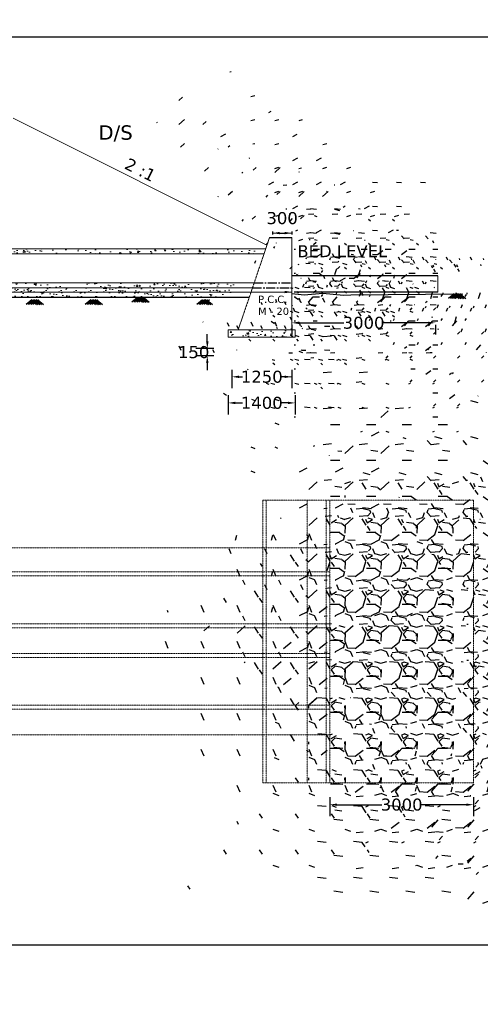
# Model space of a CAD drawing. Header units: millimetres. Extents: x -3873353856 to -3872510052, y -6657658700 to -6657311733.
# Tile 6 of 7: x -3872576552 to -3872566936, y -6657384183 to -6657363648. Entities that reach past the tile are written whole.
import ezdxf

# ---------------------------------------------------------------- set-up
doc = ezdxf.new("R2010")
doc.units = ezdxf.units.MM
doc.header["$MEASUREMENT"] = 0
doc.header["$PDMODE"] = 2
doc.linetypes.add('CENTER2', pattern=[28.575000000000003, 19.05, -3.175, 3.175, -3.175])
doc.linetypes.add('DASHED2', pattern=[0.375, 0.25, -0.125])
doc.layers.add('DIMENISION', color=4, linetype='Continuous', lineweight=13)
doc.layers.add('TEX', color=6, linetype='Continuous')
doc.styles.get("Standard").update_dxf_attribs({"font": 'verdana.ttf', "height": 250})
doc.dimstyles.new('ISO-25', dxfattribs={"dimtxt": 200, "dimasz": 150, "dimexe": 240, "dimexo": 300, "dimgap": 0.02, "dimtad": 0, "dimtih": 1, "dimtoh": 1, "dimdec": 0, "dimdsep": 46, "dimtxsty": 'Standard', "dimcen": 150, "dimclrd": 1, "dimclre": 1, "dimclrt": 1, "dimadec": 0, "dimazin": 0, "dimtfac": 1, "dimtdec": 0, "dimtmove": 2, "dimatfit": 3, "dimfxl": 240, "dimarcsym": 0})

# ---------------------------------------------------------------- blocks, each defined once
blk = doc.blocks.new('*D53')
at = {"layer": 'Defpoints', "color": 0, "transparency": 16777216}
for p in [(-3872572198.531761, -6657371181.360261), (-3872570798.531761, -6657371181.360261), (-3872570798.531761, -6657371640.29427)]:
    blk.add_point(p, dxfattribs=at)
at = {"layer": 'DIMENISION', "color": 1, "lineweight": -2, "transparency": 16777216}
for p, q in [((-3872572198.531761, -6657371481.360261), (-3872572198.531761, -6657371880.29427)), ((-3872572048.531761, -6657371640.29427), (-3872571901.087019, -6657371640.29427)), ((-3872570948.531761, -6657371640.29427), (-3872571095.976502, -6657371640.29427)), ((-3872570798.531761, -6657371481.360261), (-3872570798.531761, -6657371880.29427))]:
    blk.add_line(p, q, dxfattribs=at)
at = {"layer": 'DIMENISION', "color": 1, "transparency": 16777216}
for points in [[(-3872572048.531761, -6657371615.29427), (-3872572048.531761, -6657371665.29427), (-3872572198.531761, -6657371640.29427)], [(-3872570948.531761, -6657371615.29427), (-3872570948.531761, -6657371665.29427), (-3872570798.531761, -6657371640.29427)]]:
    blk.add_solid(points, dxfattribs=at)
at = {"layer": 'DIMENISION', "color": 1, "transparency": 16777216, "insert": (-3872571498.531761, -6657371640.29427), "char_height": 250, "attachment_point": 5}
blk.add_mtext('1400', dxfattribs=at)
blk = doc.blocks.new('*D54')
at = {"layer": 'Defpoints', "color": 0, "transparency": 16777216}
for p in [(-3872572198.531763, -6657370508.372864), (-3872572635.32619, -6657370658.372864), (-3872572198.531763, -6657370658.372864)]:
    blk.add_point(p, dxfattribs=at)
at = {"layer": 'DIMENISION', "color": 1, "lineweight": -2, "transparency": 16777216}
for p, q in [((-3872572635.32619, -6657370358.372864), (-3872572635.32619, -6657370208.372864)), ((-3872572498.531763, -6657370508.372864), (-3872572875.32619, -6657370508.372864)), ((-3872572635.32619, -6657370508.372864), (-3872572635.32619, -6657370658.372864)), ((-3872572498.531763, -6657370658.372864), (-3872572875.32619, -6657370658.372864)), ((-3872572635.32619, -6657370808.372864), (-3872572635.32619, -6657370958.372864))]:
    blk.add_line(p, q, dxfattribs=at)
at = {"layer": 'DIMENISION', "color": 1, "transparency": 16777216}
for points in [[(-3872572660.32619, -6657370358.372864), (-3872572610.32619, -6657370358.372864), (-3872572635.32619, -6657370508.372864)], [(-3872572660.32619, -6657370808.372864), (-3872572610.32619, -6657370808.372864), (-3872572635.32619, -6657370658.372864)]]:
    blk.add_solid(points, dxfattribs=at)
at = {"layer": 'DIMENISION', "color": 1, "transparency": 16777216, "insert": (-3872572920.218571, -6657370583.37286), "char_height": 250, "attachment_point": 5}
blk.add_mtext('150', dxfattribs=at)
blk = doc.blocks.new('*D55')
at = {"layer": 'Defpoints', "color": 0, "transparency": 16777216}
for p in [(-3872572123.531761, -6657370649.177767), (-3872570873.531761, -6657370649.177767), (-3872572123.531761, -6657371095.672133)]:
    blk.add_point(p, dxfattribs=at)
at = {"layer": 'DIMENISION', "color": 1, "lineweight": -2, "transparency": 16777216}
for p, q in [((-3872572123.531761, -6657370949.177767), (-3872572123.531761, -6657371335.672133)), ((-3872570873.531761, -6657370949.177767), (-3872570873.531761, -6657371335.672133)), ((-3872571973.531761, -6657371095.672133), (-3872571901.087019, -6657371095.672133)), ((-3872571023.531761, -6657371095.672133), (-3872571095.976502, -6657371095.672133))]:
    blk.add_line(p, q, dxfattribs=at)
at = {"layer": 'DIMENISION', "color": 1, "transparency": 16777216}
for points in [[(-3872571973.531761, -6657371070.672133), (-3872571973.531761, -6657371120.672133), (-3872572123.531761, -6657371095.672133)], [(-3872571023.531761, -6657371070.672133), (-3872571023.531761, -6657371120.672133), (-3872570873.531761, -6657371095.672133)]]:
    blk.add_solid(points, dxfattribs=at)
at = {"layer": 'DIMENISION', "color": 1, "transparency": 16777216, "insert": (-3872571498.531761, -6657371095.672133), "char_height": 250, "attachment_point": 5}
blk.add_mtext('1250', dxfattribs=at)
blk = doc.blocks.new('*D90')
at = {"layer": 'Defpoints', "color": 0, "ltscale": 20, "transparency": 16777216}
for p in [(-3872570078.53176, -6657379565.893082), (-3872567078.53176, -6657379565.893079), (-3872570078.53176, -6657380020)]:
    blk.add_point(p, dxfattribs=at)
at = {"layer": 'TEX', "color": 1, "lineweight": -2, "ltscale": 20, "transparency": 16777216}
for p, q in [((-3872570078.53176, -6657379865.893082), (-3872570078.53176, -6657380260)), ((-3872567078.53176, -6657379865.893079), (-3872567078.53176, -6657380260)), ((-3872569928.53176, -6657380020), (-3872568990.405353, -6657380020)), ((-3872567228.53176, -6657380020), (-3872568166.658167, -6657380020))]:
    blk.add_line(p, q, dxfattribs=at)
at = {"layer": 'TEX', "color": 1, "ltscale": 20, "transparency": 16777216}
for points in [[(-3872569928.53176, -6657379995), (-3872569928.53176, -6657380045), (-3872570078.53176, -6657380020)], [(-3872567228.53176, -6657379995), (-3872567228.53176, -6657380045), (-3872567078.53176, -6657380020)]]:
    blk.add_solid(points, dxfattribs=at)
at = {"layer": 'TEX', "color": 1, "ltscale": 20, "transparency": 16777216, "insert": (-3872568578.53176, -6657380020), "char_height": 250, "attachment_point": 5}
blk.add_mtext('3000', dxfattribs=at)
blk = doc.blocks.new('*D92')
at = {"layer": 'Defpoints', "color": 0, "ltscale": 20, "transparency": 16777216}
for p in [(-3872570873.531761, -6657369708.37286), (-3872567873.531761, -6657369708.37286), (-3872570873.531761, -6657369970)]:
    blk.add_point(p, dxfattribs=at)
at = {"layer": 'TEX', "color": 1, "lineweight": -2, "ltscale": 20, "transparency": 16777216}
for p, q in [((-3872570873.531761, -6657370008.37286), (-3872570873.531761, -6657370210)), ((-3872570723.531761, -6657369970), (-3872569785.405354, -6657369970)), ((-3872568023.531761, -6657369970), (-3872568961.658168, -6657369970)), ((-3872567873.531761, -6657370008.37286), (-3872567873.531761, -6657370210))]:
    blk.add_line(p, q, dxfattribs=at)
at = {"layer": 'TEX', "color": 1, "ltscale": 20, "transparency": 16777216}
for points in [[(-3872570723.531761, -6657369945), (-3872570723.531761, -6657369995), (-3872570873.531761, -6657369970)], [(-3872568023.531761, -6657369945), (-3872568023.531761, -6657369995), (-3872567873.531761, -6657369970)]]:
    blk.add_solid(points, dxfattribs=at)
at = {"layer": 'TEX', "color": 1, "ltscale": 20, "transparency": 16777216, "insert": (-3872569373.531761, -6657369970), "char_height": 250, "attachment_point": 5}
blk.add_mtext('3000', dxfattribs=at)

msp = doc.modelspace()

# ---------------------------------------------------------------- hatches: boundary and pattern name
at = {"layer": 'DIMENISION'}
h = msp.add_hatch(dxfattribs=at)
h.set_pattern_fill('AR-CONC', color=0, scale=50, style=0)
h.set_pattern_definition([(130, (-3873003522.036598, -6657355379.906054), (-358.6300913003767, -31.37606749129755), [37.5, -412.5]), (185, (-3873003522.036598, -6657355379.906054), (69.3756668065, 376.0960668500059), [30, -330]), (79.54860000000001, (-3873003551.922438, -6657355382.520724), (-289.2546908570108, 344.7197710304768), [31.870095, -350.571056]), (133.8157999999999, (-3873003522.036598, -6657355279.906054), (-533.6205243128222, -82.75950716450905), [56.25, -618.75]), (83.3644, (-3873003566.50497, -6657355286.802708), (-467.3313527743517, 487.0589354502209), [47.80514399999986, -525.8564999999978]), (188.8158, (-3873003522.036598, -6657355279.906054), (-467.3309725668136, 487.0593004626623), [44.99999999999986, -494.9999999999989]), (159, (-3873003572.036598, -6657355304.906054), (-298.4535260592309, -201.3094453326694), [37.5, -412.5]), (214, (-3873003572.036598, -6657355304.906054), (-121.6576659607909, 362.5750225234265), [30, -330]), (108.5485999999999, (-3873003596.907714, -6657355321.681857), (-420.111314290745, 161.2652483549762), [31.87009499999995, -350.5710559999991]), (142.5, (-3873003522.036598, -6657355379.906054), (-6.079927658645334, 166.4469269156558), [0, -326, 0, -335, 0, -331.25]), (172.5, (-3873003522.036598, -6657355379.906054), (-131.5347687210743, 197.2058559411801), [0, -191, 0, -318.5, 0, -126.25]), (212.5, (-3873003410.536598, -6657355379.906054), (-266.9112180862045, -11.2774358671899), [0, -124.9999999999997, 0, -389.9999999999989, 0, -517.4999999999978]), (222.5, (-3873003360.536598, -6657355379.906054), (-291.5930846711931, 50.05249116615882), [0, -162.5, 0, -259, 0, -367.5])])
h.paths.add_polyline_path([(-3872579298.611286, -6657368428.37286), (-3872579298.275975, -6657368528.37286), (-3872571551.531761, -6657368528.37286), (-3872571517.531761, -6657368428.37286)])
h = msp.add_hatch(dxfattribs=at)
h.set_pattern_fill('AR-CONC', color=0, scale=50, style=0)
h.set_pattern_definition([(130, (-3873003692.036598, -6657354989.906054), (-358.6300913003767, -31.37606749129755), [37.5, -412.5]), (185, (-3873003692.036598, -6657354989.906054), (69.3756668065, 376.0960668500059), [30, -330]), (79.54860000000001, (-3873003721.922438, -6657354992.520724), (-289.2546908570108, 344.7197710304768), [31.870095, -350.571056]), (133.8157999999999, (-3873003692.036598, -6657354889.906054), (-533.6205243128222, -82.75950716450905), [56.25, -618.75]), (83.3644, (-3873003736.50497, -6657354896.802708), (-467.3313527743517, 487.0589354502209), [47.80514399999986, -525.8564999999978]), (188.8158, (-3873003692.036598, -6657354889.906054), (-467.3309725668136, 487.0593004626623), [44.99999999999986, -494.9999999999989]), (159, (-3873003742.036598, -6657354914.906054), (-298.4535260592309, -201.3094453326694), [37.5, -412.5]), (214, (-3873003742.036598, -6657354914.906054), (-121.6576659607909, 362.5750225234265), [30, -330]), (108.5485999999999, (-3873003766.907714, -6657354931.681857), (-420.111314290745, 161.2652483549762), [31.87009499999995, -350.5710559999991]), (142.5, (-3873003692.036598, -6657354989.906054), (-6.079927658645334, 166.4469269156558), [0, -326, 0, -335, 0, -331.25]), (172.5, (-3873003692.036598, -6657354989.906054), (-131.5347687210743, 197.2058559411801), [0, -191, 0, -318.5, 0, -126.25]), (212.5, (-3873003580.536598, -6657354989.906054), (-266.9112180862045, -11.2774358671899), [0, -124.9999999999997, 0, -389.9999999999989, 0, -517.4999999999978]), (222.5, (-3873003530.536598, -6657354989.906054), (-291.5930846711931, 50.05249116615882), [0, -162.5, 0, -259, 0, -367.5])])
h.paths.add_polyline_path([(-3872579474.128539, -6657369138.37286), (-3872579474.128539, -6657369238.37286), (-3872572095.531761, -6657369238.37286), (-3872572061.531761, -6657369138.37286)])
h = msp.add_hatch(dxfattribs=at)
h.set_pattern_fill('AR-SAND', color=0, scale=100, style=0)
h.set_pattern_definition([(142.5, (-3873003692.036598, -6657354989.906054), (6.299335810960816, 192.6823769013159), [0, -152, 0, -170, 0, -162.5]), (172.5, (-3873003692.036598, -6657354989.906054), (-176.9776705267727, 282.214606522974), [0, -82, 0, -137, 0, -52.5]), (212.5, (-3873003569.036598, -6657354989.906054), (-311.4141861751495, 0.5659053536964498), [0, -49.99999999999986, 0, -179.9999999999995, 0, -234.9999999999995]), (222.5, (-3873003569.036598, -6657354989.906054), (-300.6126604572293, 87.76755649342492), [0, -25, 0, -118, 0, -135])])
h.paths.add_polyline_path([(-3872579474.128539, -6657369284.479846), (-3872579473.983212, -6657369438.37286), (-3872572163.531761, -6657369438.37286), (-3872572095.531761, -6657369238.37286), (-3872579474.128539, -6657369238.37286)])
h = msp.add_hatch(dxfattribs=at)
h.set_pattern_fill('AR-CONC', color=0, scale=50, style=0)
h.set_pattern_definition([(49.99999999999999, (-3872155750.612178, -6657355169.906054), (358.6300913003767, -31.37606749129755), [37.5, -412.5]), (355, (-3872155750.612178, -6657355169.906054), (-69.3756668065, 376.0960668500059), [30, -330]), (100.4514, (-3872155720.726338, -6657355172.520724), (289.2546908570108, 344.7197710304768), [31.87009499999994, -350.571055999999]), (46.18420000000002, (-3872155750.612178, -6657355069.906054), (533.6205243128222, -82.75950716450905), [56.24999999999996, -618.7499999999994]), (96.63559999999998, (-3872155706.143806, -6657355076.802708), (467.3313527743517, 487.0589354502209), [47.80514399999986, -525.8564999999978]), (351.1842, (-3872155750.612178, -6657355069.906054), (467.3309725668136, 487.0593004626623), [45, -495]), (21, (-3872155700.612178, -6657355094.906054), (298.4535260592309, -201.3094453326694), [37.5, -412.5]), (326.0000000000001, (-3872155700.612178, -6657355094.906054), (121.6576659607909, 362.5750225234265), [30, -330]), (71.4514, (-3872155675.741062, -6657355111.681857), (420.111314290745, 161.2652483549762), [31.870095, -350.571056]), (37.50000000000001, (-3872155750.612178, -6657355169.906054), (6.079927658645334, 166.4469269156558), [0, -326, 0, -335, 0, -331.25]), (7.499999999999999, (-3872155750.612178, -6657355169.906054), (131.5347687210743, 197.2058559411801), [0, -191, 0, -318.5, 0, -126.25]), (327.5, (-3872155862.112178, -6657355169.906054), (266.9112180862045, -11.2774358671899), [0, -125, 0, -390, 0, -517.5]), (317.5, (-3872155912.112178, -6657355169.906054), (291.5930846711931, 50.05249116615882), [0, -162.5, 0, -259, 0, -367.5])])
h.paths.add_polyline_path([(-3872572198.531761, -6657370118.37286), (-3872570873.531761, -6657370118.37286), (-3872570798.531761, -6657370118.37286), (-3872570798.531761, -6657370268.37286), (-3872572198.531761, -6657370268.37286)])
at = {"layer": 'TEX', "ltscale": 20}
h = msp.add_hatch(dxfattribs=at)
h.set_pattern_fill('GRAVEL', color=5, scale=500)
h.set_pattern_definition([(228.012787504, (730630.9761490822, 49340.46011161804), (-4000.000000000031, -4500.000000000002), [67.268, -6659.54402353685]), (184.969740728, (730585.9761490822, 49290.46011161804), (5999.999999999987, 500.0000000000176), [115.434, -11427.962380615]), (132.510447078, (730470.9761490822, 49280.46011161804), (5000.000000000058, -5499.999999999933), [81.394, -8058.01629804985]), (267.273689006, (730275.9761490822, 49155.46011161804), (500.0000000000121, 10000.00000000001), [105.1189999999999, -10406.77902081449]), (292.833654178, (730270.9761490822, 49050.46011161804), (-2499.999999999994, 6000.000000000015), [103.0774999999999, -10204.68656404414]), (357.273689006, (730310.9761490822, 48955.46011161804), (-10000.00000000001, 500.0000000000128), [105.1189999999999, -10406.77902081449]), (37.6942404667, (730415.9761490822, 48950.46011161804), (-6499.999999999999, -4999.999999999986), [139.0145, -13762.424274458]), (72.2553283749, (730525.9761490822, 49035.46011161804), (3500.000000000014, 11000), [131.2439999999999, -12993.16074840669]), (121.429565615, (730565.9761490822, 49160.46011161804), (-4000.00000000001, 6499.999999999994), [105.475, -10442.0365548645]), (175.236358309, (730510.9761490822, 49250.46011161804), (5499.999999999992, -500.000000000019), [120.416, -5900.38128939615]), (222.397437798, (730390.9761490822, 49260.46011161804), (-5999.999999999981, -5499.999999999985), [155.724, -15416.68750239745]), (138.814074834, (730770.9761490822, 49150.46011161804), (-3500.000000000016, 3000), [53.15049999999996, -5261.922406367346]), (171.46923439, (730730.9761490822, 49185.46011161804), (6499.999999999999, -999.9999999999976), [101.1185, -10010.7557080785]), (225, (730630.9761490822, 49200.46011161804), (-5.551115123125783e-14, -499.9999999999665), [70.7105, -636.39628118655]), (203.198590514, (730595.9761490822, 49260.46011161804), (2499.999999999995, 999.9999999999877), [38.079, -3769.80755293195]), (291.801409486, (730560.9761490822, 49245.46011161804), (-499.999999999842, 1500.000000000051), [53.85149999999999, -2638.73090356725]), (30.96375653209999, (730580.9761490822, 49195.46011161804), (1500.000000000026, 999.9999999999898), [87.46449999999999, -2828.011447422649]), (161.565051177, (730655.9761490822, 49240.46011161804), (1000.000000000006, -499.9999999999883), [63.24549999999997, -1517.893330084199]), (16.389540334, (730270.9761490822, 49245.46011161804), (4999.999999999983, 1500.000000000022), [88.6, -8771.4225733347]), (70.3461759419, (730355.9761490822, 49270.46011161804), (-2000.00000000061, -5500.000000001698), [74.3305, -7358.7038736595]), (293.198590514, (730655.9761490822, 49340.46011161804), (-999.9999999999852, 2499.999999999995), [76.1575, -3731.72905293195]), (343.610459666, (730685.9761490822, 49270.46011161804), (-4999.999999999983, 1500.000000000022), [88.59999999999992, -8771.42257333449]), (339.44395478, (730270.9761490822, 48935.46011161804), (-2500.000000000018, 1000.000000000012), [85.43999999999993, -4186.561872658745]), (294.775140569, (730350.9761490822, 48905.46011161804), (-2500.000000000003, 5500.000000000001), [71.589, -7087.321531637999]), (66.8014094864, (730660.9761490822, 48840.46011161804), (999.9999999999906, 2499.999999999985), [76.1575, -3731.72905293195]), (17.3540246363, (730690.9761490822, 48910.46011161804), (-6499.999999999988, -1999.999999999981), [83.8155, -8297.71180712]), (69.44395478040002, (730415.9761490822, 48840.46011161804), (-1000.000000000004, -2499.999999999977), [42.71999999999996, -4229.281872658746]), (101.309932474, (730630.9761490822, 48840.46011161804), (-499.9999999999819, 2000.000000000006), [25.495, -2524.0147567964]), (165.963756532, (730625.9761490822, 48865.46011161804), (1499.999999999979, -500.0000000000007), [103.0775, -1958.47531280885]), (186.009005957, (730525.9761490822, 48890.46011161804), (5000.000000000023, 499.9999999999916), [95.525, -9456.9615872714]), (303.690067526, (730580.9761490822, 49150.46011161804), (-499.9999999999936, 999.999999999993), [72.11099999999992, -1730.664637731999]), (353.157226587, (730620.9761490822, 49090.46011161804), (8500.000000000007, -1000.000000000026), [125.897, -12463.78131201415]), (60.9453959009, (730745.9761490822, 49075.46011161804), (-1999.999999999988, -3499.999999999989), [51.47799999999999, -5096.3370704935]), (90, (730770.9761490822, 49120.46011161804), (-499.9999999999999, 500), [30, -470]), (120.256437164, (730515.9761490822, 48905.46011161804), (2000.000000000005, -3500.000000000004), [69.46199999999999, -6876.759994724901]), (48.01278750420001, (730480.9761490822, 48965.46011161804), (4000, 4499.999999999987), [134.536, -6592.276023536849]), (0, (730570.9761490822, 49065.46011161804), (500, 500), [130, -370]), (325.3048464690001, (730700.9761490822, 49065.46011161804), (5000.000000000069, -3499.999999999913), [79.05699999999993, -7826.637150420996]), (254.054604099, (730765.9761490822, 49020.46011161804), (-500.0000000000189, -2000.000000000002), [72.801, -3567.25394464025]), (207.645975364, (730745.9761490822, 48950.46011161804), (-9499.999999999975, -5000.000000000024), [118.5325, -11734.7370911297]), (175.42607874, (730640.9761490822, 48895.46011161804), (-6499.999999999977, 500.0000000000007), [125.3995, -12414.53670398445])])
h.paths.add_polyline_path([(-3872567822.555612, -6657369327.912748), (-3872567822.555612, -6657368987.046829), (-3872569589.806953, -6657369003.428869), (-3872569744.538581, -6657369013.41019), (-3872570171.787642, -6657368970.602388), (-3872570561.338969, -6657369003.654803), (-3872570822.555612, -6657368977.912748), (-3872570822.555612, -6657369327.912748)])
h = msp.add_hatch(dxfattribs=at)
h.set_pattern_fill('GRAVEL', color=5, scale=750)
h.set_pattern_definition([(228.012787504, (757770, 74570), (-6000.000000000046, -6750.000000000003), [100.902, -9989.316035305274]), (184.969740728, (757702.5, 74495), (8999.999999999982, 750.0000000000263), [173.151, -17141.9435709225]), (132.510447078, (757530, 74480), (7500.000000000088, -8249.999999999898), [122.091, -12087.02444707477]), (267.273689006, (757237.5, 74292.5), (750.0000000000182, 15000.00000000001), [157.6784999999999, -15610.16853122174]), (292.833654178, (757230, 74135), (-3749.999999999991, 9000.000000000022), [154.6162499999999, -15307.02984606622]), (357.273689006, (757290, 73992.5), (-15000.00000000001, 750.0000000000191), [157.6784999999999, -15610.16853122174]), (37.6942404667, (757447.5, 73985), (-9749.999999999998, -7499.99999999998), [208.52175, -20643.636411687]), (72.2553283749, (757612.5, 74112.5), (5250.000000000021, 16500), [196.8659999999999, -19489.74112261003]), (121.429565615, (757672.5, 74300), (-6000.000000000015, 9749.99999999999), [158.2125, -15663.05483229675]), (175.236358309, (757590, 74435), (8249.999999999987, -750.0000000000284), [180.624, -8850.571934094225]), (222.397437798, (757410, 74450), (-8999.999999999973, -8249.999999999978), [233.586, -23125.03125359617]), (138.814074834, (757980, 74285), (-5250.000000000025, 4500), [79.72574999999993, -7892.883609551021]), (171.46923439, (757920, 74337.5), (9749.999999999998, -1499.999999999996), [151.67775, -15016.13356211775]), (225, (757770, 74360), (-8.326672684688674e-14, -749.9999999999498), [106.06575, -954.594421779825]), (203.198590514, (757717.5, 74450), (3749.999999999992, 1499.999999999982), [57.1185, -5654.711329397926]), (291.801409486, (757665, 74427.5), (-749.999999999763, 2250.000000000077), [80.77725, -3958.096355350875]), (30.96375653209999, (757695, 74352.5), (2250.00000000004, 1499.999999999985), [131.19675, -4242.017171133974]), (161.565051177, (757807.5, 74420), (1500.000000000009, -749.9999999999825), [94.86824999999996, -2276.839995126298]), (16.389540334, (757230, 74427.5), (7499.999999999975, 2250.000000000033), [132.9, -13157.13386000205]), (70.3461759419, (757357.5, 74465), (-3000.000000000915, -8250.000000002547), [111.49575, -11038.05581048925]), (293.198590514, (757807.5, 74570), (-1499.999999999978, 3749.999999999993), [114.23625, -5597.593579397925]), (343.610459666, (757852.5, 74465), (-7499.999999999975, 2250.000000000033), [132.8999999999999, -13157.13386000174]), (339.44395478, (757230, 73962.5), (-3750.000000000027, 1500.000000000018), [128.1599999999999, -6279.842808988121]), (294.775140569, (757350, 73917.5), (-3750.000000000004, 8250.000000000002), [107.3835, -10630.982297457]), (66.8014094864, (757815, 73820), (1499.999999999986, 3749.999999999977), [114.23625, -5597.593579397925]), (17.3540246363, (757860, 73925), (-9749.999999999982, -2999.999999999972), [125.72325, -12446.56771068]), (69.44395478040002, (757447.5, 73820), (-1500.000000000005, -3749.999999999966), [64.07999999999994, -6343.922808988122]), (101.309932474, (757770, 73820), (-749.9999999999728, 3000.00000000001), [38.2425, -3786.0221351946]), (165.963756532, (757762.5, 73857.5), (2249.999999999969, -750.000000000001), [154.61625, -2937.712969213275]), (186.009005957, (757612.5, 73895), (7500.000000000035, 749.9999999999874), [143.2875, -14185.4423809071]), (303.690067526, (757695, 74285), (-749.9999999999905, 1499.999999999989), [108.1664999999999, -2595.996956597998]), (353.157226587, (757755, 74195), (12750.00000000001, -1500.00000000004), [188.8455, -18695.67196802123]), (60.9453959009, (757942.5, 74172.5), (-2999.999999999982, -5249.999999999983), [77.217, -7644.50560574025]), (90, (757980, 74240), (-749.9999999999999, 750), [45, -705]), (120.256437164, (757597.5, 73917.5), (3000.000000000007, -5250.000000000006), [104.193, -10315.13999208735]), (48.01278750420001, (757545, 74007.5), (6000, 6749.999999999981), [201.804, -9888.414035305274]), (0, (757680, 74157.5), (750, 750), [195, -555]), (325.3048464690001, (757875, 74157.5), (7500.000000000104, -5249.999999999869), [118.5855, -11739.95572563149]), (254.054604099, (757972.5, 74090), (-750.0000000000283, -3000.000000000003), [109.2015, -5350.880916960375]), (207.645975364, (757942.5, 73985), (-14249.99999999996, -7500.000000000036), [177.79875, -17602.10563669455]), (175.42607874, (757785, 73902.5), (-9749.999999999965, 750.000000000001), [188.09925, -18621.80505597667])])
h.paths.add_polyline_path([(-3872567078.531761, -6657374665.893082), (-3872567078.531761, -6657373665.893081), (-3872570078.531761, -6657373665.893072), (-3872570078.531761, -6657374665.893082), (-3872570078.531761, -6657378565.893082), (-3872570078.531762, -6657379565.893071), (-3872567078.53176, -6657379565.893079), (-3872567078.531761, -6657378565.89308)])

# ---------------------------------------------------------------- linework, layer by layer
at = {"layer": 'DIMENISION', "color": 0}
for p, q in [((-3872576685.255044, -6657365702.511218), (-3872571389.771077, -6657368350.253201)), ((-3872571273.531761, -6657368098.37286), (-3872570873.531761, -6657368098.37286)), ((-3872571477.531761, -6657368608.37286), (-3872571336.169941, -6657368192.602801)), ((-3872571477.531761, -6657368608.37286), (-3872571336.169942, -6657368192.602804)), ((-3872570873.531761, -6657368192.602801), (-3872570873.531761, -6657368608.37286)), ((-3872570873.531761, -6657368192.602804), (-3872570873.531761, -6657368608.37286)), ((-3872587816.317015, -6657368428.37286), (-3872571416.33176, -6657368428.37286)), ((-3872587782.317014, -6657368528.37286), (-3872571450.331761, -6657368528.37286)), ((-3872570873.531761, -6657368708.37286), (-3872570873.531762, -6657370118.37286)), ((-3872570873.531761, -6657368608.37286), (-3872570873.531761, -6657368708.37286)), ((-3872570873.531761, -6657368608.37286), (-3872570873.531761, -6657368708.37286)), ((-3872570873.531761, -6657368708.37286), (-3872570873.531761, -6657369708.37286)), ((-3872567822.555612, -6657368987.046829), (-3872567822.555612, -6657369327.912748)), ((-3872587591.117015, -6657369138.37286), (-3872571657.731761, -6657369138.372858)), ((-3872587557.117015, -6657369238.37286), (-3872571691.731761, -6657369238.372858)), ((-3872571990.93176, -6657370118.37286), (-3872571885.531761, -6657369808.37286)), ((-3872571990.93176, -6657370118.37286), (-3872571885.531761, -6657369808.37286)), ((-3872570873.531761, -6657369708.37286), (-3872570873.531761, -6657369808.37286)), ((-3872570873.531761, -6657369808.37286), (-3872570873.53176, -6657370118.37286)), ((-3872572198.531761, -6657370268.37286), (-3872572198.531761, -6657370118.37286)), ((-3872570873.531761, -6657370118.37286), (-3872572198.531761, -6657370118.37286)), ((-3872570873.531761, -6657370118.37286), (-3872570798.531761, -6657370118.37286)), ((-3872570873.53176, -6657370204.473487), (-3872570873.53176, -6657370268.37286)), ((-3872570798.531761, -6657370118.37286), (-3872570798.531761, -6657370268.37286)), ((-3872570798.531761, -6657370268.37286), (-3872572198.531761, -6657370268.37286))]:
    msp.add_line(p, q, dxfattribs=at)
at = {"layer": 'DIMENISION', "color": 0, "linetype": 'DASHED2', "ltscale": 4}
msp.add_line((-3872571885.531761, -6657369808.37286), (-3872571477.531761, -6657368608.37286), dxfattribs=at)
msp.add_line((-3872571885.531761, -6657369808.37286), (-3872571477.531761, -6657368608.37286), dxfattribs=at)
at = {"layer": 'DIMENISION', "color": 1}
for p, q in [((-3872570873.531761, -6657369027.557138), (-3872570873.531761, -6657369087.557138)), ((-3872570873.531761, -6657369327.557138), (-3872578892.664361, -6657369327.557138))]:
    msp.add_line(p, q, dxfattribs=at)
at = {"layer": 'DIMENISION', "color": 0, "linetype": 'DASHED2', "ltscale": 10}
for p, q in [((-3872571478.531761, -6657374665.893082), (-3872571478.531761, -6657373665.893083)), ((-3872571478.531761, -6657373665.893083), (-3872570078.531761, -6657373665.893084)), ((-3872571403.531761, -6657374665.893083), (-3872571403.53176, -6657373665.893083)), ((-3872570553.531761, -6657374665.893082), (-3872570553.531761, -6657373665.893084)), ((-3872570153.531761, -6657374665.893081), (-3872570153.531761, -6657373665.893084)), ((-3872570078.531761, -6657374665.893072), (-3872570078.531761, -6657373665.893072)), ((-3872570078.531761, -6657374665.893082), (-3872570078.531761, -6657373665.893083)), ((-3872570078.531761, -6657374665.893082), (-3872587714.117015, -6657374665.893082)), ((-3872571478.531761, -6657374665.893081), (-3872571478.531761, -6657378565.893082)), ((-3872571403.531761, -6657374665.893083), (-3872571403.531761, -6657378565.893082)), ((-3872570553.531761, -6657374665.893082), (-3872570553.531761, -6657378565.893082)), ((-3872570153.531761, -6657374665.893081), (-3872570153.53176, -6657378565.893082)), ((-3872570078.531761, -6657374665.893072), (-3872570078.531762, -6657378565.893072)), ((-3872570078.531761, -6657374665.893082), (-3872570078.531761, -6657378565.893082)), ((-3872570078.531761, -6657374665.893083), (-3872570078.531761, -6657378565.893082)), ((-3872570078.531761, -6657375165.893082), (-3872587714.117015, -6657375165.893082)), ((-3872570078.531761, -6657375246.840584), (-3872587714.117015, -6657375246.840584)), ((-3872570078.531761, -6657376246.840584), (-3872587714.117015, -6657376246.840584)), ((-3872570078.531761, -6657376327.788087), (-3872587714.117015, -6657376327.788087)), ((-3872570078.531761, -6657376865.893082), (-3872587714.117015, -6657376865.893082)), ((-3872570078.531761, -6657376946.840584), (-3872587714.117015, -6657376946.840584)), ((-3872570078.531761, -6657377946.840584), (-3872587714.117015, -6657377946.840584)), ((-3872570078.531761, -6657378027.788086), (-3872587714.117015, -6657378027.788087)), ((-3872570078.531761, -6657378565.893082), (-3872587714.117015, -6657378565.893082)), ((-3872571478.531761, -6657378565.893082), (-3872571478.531761, -6657379565.893082)), ((-3872571403.531761, -6657378565.893082), (-3872571403.531761, -6657379565.893082)), ((-3872570553.531761, -6657378565.893082), (-3872570553.531761, -6657379565.893082)), ((-3872570153.53176, -6657378565.893082), (-3872570153.53176, -6657379565.893082)), ((-3872570078.531762, -6657378565.893071), (-3872570078.531762, -6657379565.893071)), ((-3872570078.531761, -6657378565.893082), (-3872570078.53176, -6657379565.893081)), ((-3872571478.531761, -6657379565.893083), (-3872570078.53176, -6657379565.893082))]:
    msp.add_line(p, q, dxfattribs=at)
at = {"layer": 'DIMENISION', "color": 1, "linetype": 'DASHED2', "ltscale": 10}
for p, q in [((-3872570078.531761, -6657373665.893072), (-3872567078.531761, -6657373665.893081)), ((-3872567078.531761, -6657374665.89308), (-3872567078.531761, -6657373665.893081)), ((-3872567078.531761, -6657374665.893082), (-3872567078.531761, -6657378565.893082)), ((-3872567078.531761, -6657378565.89308), (-3872567078.53176, -6657379565.893079)), ((-3872567078.53176, -6657379565.893079), (-3872570078.531762, -6657379565.893071))]:
    msp.add_line(p, q, dxfattribs=at)
at = {"layer": 'DIMENISION', "color": 1}
msp.add_solid([(-3872571023.531761, -6657369302.557138), (-3872571023.531761, -6657369352.557138), (-3872570873.531761, -6657369327.557138)], dxfattribs=at)
at = {"layer": 'TEX', "color": 1, "ltscale": 20}
for p, q in [((-3872571273.531761, -6657368068.37286), (-3872571273.531761, -6657368128.37286)), ((-3872571123.531761, -6657368098.37286), (-3872571023.531761, -6657368098.37286)), ((-3872570873.531761, -6657368068.37286), (-3872570873.531761, -6657368128.37286))]:
    msp.add_line(p, q, dxfattribs=at)
at = {"layer": 'TEX', "ltscale": 20}
for p, q in [((-3872571336.169942, -6657368192.602804), (-3872570873.531761, -6657368192.602805)), ((-3872571336.16994, -6657368192.6028), (-3872570873.531761, -6657368192.6028)), ((-3872567822.555612, -6657368987.046829), (-3872570873.531761, -6657368987.046829)), ((-3872567822.555612, -6657369327.912748), (-3872570822.555612, -6657369327.912748))]:
    msp.add_line(p, q, dxfattribs=at)
at = {"layer": 'TEX', "linetype": 'CENTER2', "ltscale": 10}
for p, q in [((-3872571657.731761, -6657369138.372858), (-3872570873.531761, -6657369138.372858)), ((-3872571691.731761, -6657369238.372858), (-3872570873.531761, -6657369238.372858))]:
    msp.add_line(p, q, dxfattribs=at)
at = {"layer": 'TEX', "color": 0, "ltscale": 20}
for p, q in [((-3872567480.169601, -6657369362.536303), (-3872567597.826492, -6657369459.539888)), ((-3872567440.852099, -6657369362.536304), (-3872567558.508991, -6657369459.539888)), ((-3872567409.928222, -6657369362.536303), (-3872567527.585113, -6657369459.539888)), ((-3872567496.680743, -6657369362.536303), (-3872567379.023851, -6657369459.539888)), ((-3872567375.138859, -6657369362.536303), (-3872567492.795752, -6657369459.539888)), ((-3872567458.854214, -6657369362.536303), (-3872567341.197322, -6657369459.539888)), ((-3872567337.312331, -6657369362.536303), (-3872567454.969223, -6657369459.539888)), ((-3872567424.064852, -6657369362.536303), (-3872567306.40796, -6657369459.539888)), ((-3872567393.140974, -6657369362.536304), (-3872567275.484083, -6657369459.539888)), ((-3872567353.823472, -6657369362.536303), (-3872567236.166581, -6657369459.539888)), ((-3872571759.731761, -6657369438.37286), (-3872579473.983212, -6657369438.37286)), ((-3872576301.878157, -6657369489.674863), (-3872576419.535048, -6657369586.678449)), ((-3872576262.560655, -6657369489.674864), (-3872576380.217547, -6657369586.678449)), ((-3872576231.636777, -6657369489.674863), (-3872576349.293669, -6657369586.678449)), ((-3872576318.389298, -6657369489.674863), (-3872576200.732407, -6657369586.678449)), ((-3872576196.847415, -6657369489.674863), (-3872576314.504308, -6657369586.678449)), ((-3872576280.56277, -6657369489.674863), (-3872576162.905878, -6657369586.678449)), ((-3872576159.020886, -6657369489.674863), (-3872576276.677779, -6657369586.678449)), ((-3872576245.773407, -6657369489.674863), (-3872576128.116516, -6657369586.678449)), ((-3872576214.84953, -6657369489.674864), (-3872576097.192639, -6657369586.678449)), ((-3872576175.532028, -6657369489.674863), (-3872576057.875137, -6657369586.678449)), ((-3872575069.396986, -6657369489.674863), (-3872575187.053877, -6657369586.678449)), ((-3872575030.079484, -6657369489.674864), (-3872575147.736375, -6657369586.678449)), ((-3872574999.155606, -6657369489.674863), (-3872575116.812498, -6657369586.678449)), ((-3872575085.908127, -6657369489.674863), (-3872574968.251235, -6657369586.678449)), ((-3872574964.366244, -6657369489.674863), (-3872575082.023136, -6657369586.678449)), ((-3872575048.081599, -6657369489.674863), (-3872574930.424706, -6657369586.678449)), ((-3872574926.539715, -6657369489.674863), (-3872575044.196608, -6657369586.678449)), ((-3872575013.292236, -6657369489.674863), (-3872574895.635345, -6657369586.678449)), ((-3872574982.368359, -6657369489.674864), (-3872574864.711467, -6657369586.678449)), ((-3872574943.050857, -6657369489.674863), (-3872574825.393965, -6657369586.678449)), ((-3872574090.163373, -6657369439.674863), (-3872574207.820264, -6657369536.678449)), ((-3872574050.845871, -6657369439.674864), (-3872574168.502762, -6657369536.678449)), ((-3872574019.921993, -6657369439.674863), (-3872574137.578885, -6657369536.678449)), ((-3872574106.674514, -6657369439.674863), (-3872573989.017622, -6657369536.678449)), ((-3872573985.132631, -6657369439.674863), (-3872574102.789523, -6657369536.678449)), ((-3872574068.847986, -6657369439.674863), (-3872573951.191093, -6657369536.678449)), ((-3872573947.306102, -6657369439.674863), (-3872574064.962995, -6657369536.678449)), ((-3872574034.058623, -6657369439.674863), (-3872573916.401731, -6657369536.678449)), ((-3872574003.134746, -6657369439.674864), (-3872573885.477854, -6657369536.678449)), ((-3872573963.817244, -6657369439.674863), (-3872573846.160352, -6657369536.678449)), ((-3872572734.362663, -6657369489.674863), (-3872572852.019555, -6657369586.678449)), ((-3872572695.045161, -6657369489.674864), (-3872572812.702053, -6657369586.678449)), ((-3872572664.121284, -6657369489.674863), (-3872572781.778175, -6657369586.678449)), ((-3872572750.873805, -6657369489.674863), (-3872572633.216913, -6657369586.678449)), ((-3872572629.331921, -6657369489.674863), (-3872572746.988814, -6657369586.678449)), ((-3872572713.047276, -6657369489.674863), (-3872572595.390384, -6657369586.678449)), ((-3872572591.505393, -6657369489.674863), (-3872572709.162285, -6657369586.678449)), ((-3872572678.257914, -6657369489.674863), (-3872572560.601022, -6657369586.678449)), ((-3872572647.334036, -6657369489.674864), (-3872572529.677145, -6657369586.678449))]:
    msp.add_line(p, q, dxfattribs=at)
at = {"layer": 'TEX', "ltscale": 20}
msp.add_lwpolyline([(-3872553470, -6657364010), (-3872593510, -6657364010), (-3872593510, -6657382940), (-3872553470, -6657382940)], close=True, dxfattribs=at)
at = {"layer": 'TEX', "color": 0, "ltscale": 20}
msp.add_lwpolyline([(-3872570873.531761, -6657369358.37286), (-3872570612.315118, -6657369384.114915), (-3872570222.763791, -6657369351.0625), (-3872569795.51473, -6657369393.870301), (-3872569640.783103, -6657369383.888981), (-3872567298.431978, -6657369362.17589)], dxfattribs=at)
at = {"layer": 'TEX', "ltscale": 20}
msp.add_circle((-3872572198.531761, -6657373880), 62146.88963353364, dxfattribs=at)
at = {"layer": 'TEX', "color": 1, "ltscale": 20}
for points in [[(-3872571123.531761, -6657368073.37286), (-3872571123.531761, -6657368123.37286), (-3872571273.531761, -6657368098.37286)], [(-3872571023.531761, -6657368073.37286), (-3872571023.531761, -6657368123.37286), (-3872570873.531761, -6657368098.37286)]]:
    msp.add_solid(points, dxfattribs=at)

# ---------------------------------------------------------------- texts
at = {"layer": 'DIMENISION', "color": 0, "attachment_point": 1}
for s, insert, char_height, width in [('D/S', (-3872574908.591504, -6657365850.947114), 300, 9962.381263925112), ('BED LEVEL', (-3872570756.292556, -6657368350.896494), 250, 5934.235625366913), ('P.C.C.\\PM - 20', (-3872571573.642873, -6657369403.969486), 150, 1977.94367561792)]:
    msp.add_mtext(s, dxfattribs=dict(at, insert=insert, char_height=char_height, width=width))
at = {"layer": 'DIMENISION', "color": 0, "insert": (-3872573681.685369, -6657366813.742897), "char_height": 250, "width": 4981.190631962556, "attachment_point": 3, "rotation": 333.434948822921}
msp.add_mtext('2 :1', dxfattribs=at)
at = {"layer": 'TEX', "color": 1, "ltscale": 20, "insert": (-3872571073.531761, -6657367787.879314), "char_height": 250, "attachment_point": 5}
msp.add_mtext('300', dxfattribs=at)

# ---------------------------------------------------------------- dimensions: what is measured, and where the dimension line sits
at = {"layer": 'DIMENISION', "color": 0}
dim = msp.add_linear_dim(base=(-3872572635.32619, -6657370658.372864), p1=(-3872572198.531761, -6657370508.37286), p2=(-3872572198.531761, -6657370658.37286), angle=90, dimstyle='ISO-25', dxfattribs=at)
dim.commit()
dim.dimension.update_dxf_attribs({"geometry": '*D54', "text_midpoint": (-3872572920.218571, -6657370583.37286), "dimtype": 160})
for base, p1, p2, picture, middle in [((-3872572123.531761, -6657371095.672133), (-3872570873.531761, -6657370649.177767), (-3872572123.531761, -6657370649.177767), '*D55', (-3872571498.531761, -6657371095.672133)), ((-3872570798.531761, -6657371640.29427), (-3872572198.531761, -6657371181.360261), (-3872570798.531761, -6657371181.360261), '*D53', (-3872571498.531761, -6657371640.29427))]:
    dim = msp.add_linear_dim(base=base, p1=p1, p2=p2, angle=180, dimstyle='ISO-25', dxfattribs=at)
    dim.commit()
    dim.dimension.update_dxf_attribs({"geometry": picture, "text_midpoint": middle})
at = {"layer": 'TEX', "ltscale": 20}
for base, p1, p2, picture, middle in [((-3872570873.531761, -6657369970), (-3872567873.531761, -6657369708.37286), (-3872570873.531761, -6657369708.37286), '*D92', (-3872569373.531761, -6657369970)), ((-3872570078.53176, -6657380020), (-3872567078.53176, -6657379565.893079), (-3872570078.53176, -6657379565.893082), '*D90', (-3872568578.53176, -6657380020))]:
    dim = msp.add_linear_dim(base=base, p1=p1, p2=p2, dimstyle='ISO-25', override={"dimfxl": 300}, dxfattribs=at)
    dim.commit()
    dim.dimension.update_dxf_attribs({"geometry": picture, "text_midpoint": middle})

doc.saveas('drawing.dxf')
